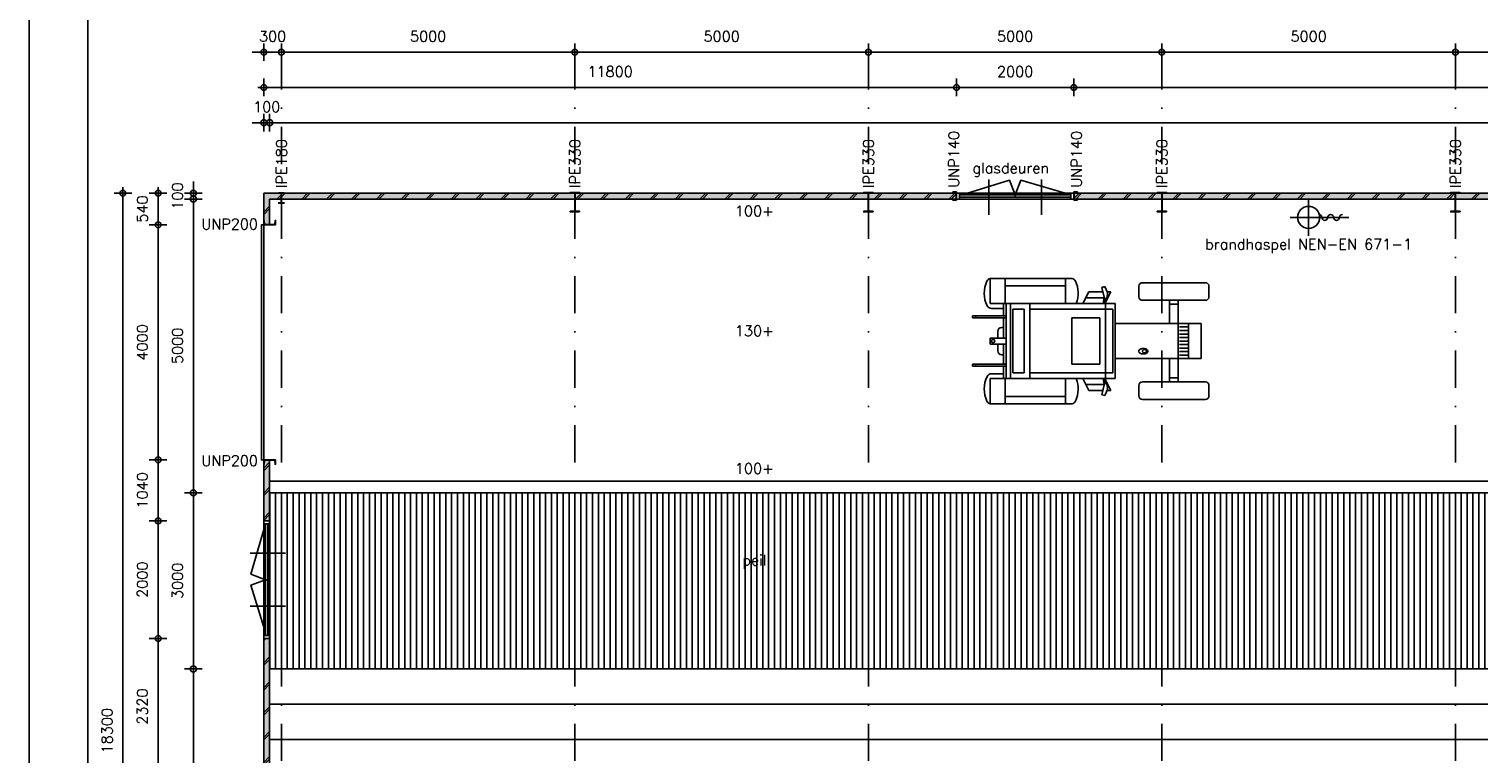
# Model space of a CAD drawing. Extents: x 0 to 139982, y -59400 to 0.
# Tile 2 of 20: x 0 to 24702, y -40311 to -27970. Entities that reach past the tile are written whole.
import ezdxf
from ezdxf.enums import TextEntityAlignment as Align

# ---------------------------------------------------------------- set-up
doc = ezdxf.new("R2010")
doc.units = 0
doc.header["$LTSCALE"] = 100
doc.header["$MEASUREMENT"] = 0
doc.header["$PDMODE"] = 1
doc.header["$PDSIZE"] = -3
doc.linetypes.add('DASHDOT2', pattern=[12.7, 6.35, -3.175, 0, -3.175])
doc.linetypes.add('HIDDEN2', pattern=[4.7625, 3.175, -1.5875])
doc.layers.get('0').update_dxf_attribs({"linetype": 'CONTINUOUS'})
doc.layers.get('DEFPOINTS').update_dxf_attribs({"linetype": 'CONTINUOUS'})
for name, color, linetype in [('A--A21--_F123-', 9, 'CONTINUOUS'), ('A--A23--_F1---_ROOSTER', 8, 'CONTINUOUS'), ('A--L$2A-_F123-', 7, 'CONTINUOUS'), ('A--L$7A-_STRAMIEN', 1, 'DASHDOT2'), ('A--L21--', 7, 'CONTINUOUS'), ('A--L21--_F1---', 7, 'CONTINUOUS'), ('A--L28--', 7, 'CONTINUOUS'), ('A--L28--_F1---', 1, 'HIDDEN2'), ('A--L31--_F123-', 7, 'CONTINUOUS'), ('A--L32--_F123-', 7, 'CONTINUOUS'), ('A--L65--_F123-', 7, 'CONTINUOUS'), ('A--L79--_F123-', 2, 'CONTINUOUS'), ('A--L92--', 7, 'CONTINUOUS'), ('A--L92--_F123-', 7, 'CONTINUOUS'), ('A--M$1A-_F123-_MAATV', 7, 'CONTINUOUS'), ('A--T$1A-_F123-_0_18MM', 1, 'CONTINUOUS'), ('A--T$9A-_F123-', 1, 'CONTINUOUS'), ('X--LP---_F1---', 9, 'CONTINUOUS'), ('X--LR---_CP', 7, 'CONTINUOUS')]:
    doc.layers.add(name, color=color, linetype=linetype)
doc.styles.add('0_18', font='ROMANS.shx', dxfattribs={"height": 180})
doc.styles.add('MISO', font='ROMANS.shx')
doc.dimstyles.new('DLV18', dxfattribs={"dimscale": 100, "dimtxt": 1.8, "dimasz": 1, "dimexe": 0, "dimexo": 0, "dimgap": 0, "dimtad": 0, "dimdec": 0, "dimrnd": 1, "dimzin": 0, "dimtxsty": 'MISO', "dimblk1": '$DIMDLV', "dimblk2": '$DIMDLV', "dimsah": 1, "dimcen": 0, "dimse1": 1, "dimse2": 1, "dimclrd": 256, "dimclre": 256, "dimclrt": 1, "dimazin": 3, "dimtfac": 1, "dimtdec": 0, "dimtix": 1, "dimtmove": 0, "dimatfit": 3, "dimtvp": 1.5, "dimtolj": 1, "dimtzin": 0})

# ---------------------------------------------------------------- blocks, each defined once
blk = doc.blocks.new('*U246')
at = {"layer": 'A--A21--_F123-', "linetype": 'CONTINUOUS'}
for p, q in [((-11578, -50), (-11478, 50)), ((-11536, -50), (-11436, 50)), ((-11154, -50), (-11054, 50)), ((-11112, -50), (-11012, 50)), ((-10730, -50), (-10630, 50)), ((-10688, -50), (-10588, 50)), ((-10306, -50), (-10206, 50)), ((-10264, -50), (-10164, 50)), ((-9882, -50), (-9782, 50)), ((-9840, -50), (-9740, 50)), ((-9458, -50), (-9358, 50)), ((-9416, -50), (-9316, 50)), ((-9034, -50), (-8934, 50)), ((-8992, -50), (-8892, 50)), ((-8610, -50), (-8510, 50)), ((-8568, -50), (-8468, 50)), ((-8186, -50), (-8086, 50)), ((-8144, -50), (-8044, 50)), ((-7762, -50), (-7662, 50)), ((-7720, -50), (-7620, 50)), ((-7338, -50), (-7238, 50)), ((-7296, -50), (-7196, 50)), ((-6914, -50), (-6814, 50)), ((-6872, -50), (-6772, 50)), ((-6490, -50), (-6390, 50)), ((-6448, -50), (-6348, 50)), ((-6066, -50), (-5966, 50)), ((-6024, -50), (-5924, 50)), ((-5642, -50), (-5542, 50)), ((-5600, -50), (-5500, 50)), ((-5218, -50), (-5118, 50)), ((-5176, -50), (-5076, 50)), ((-4794, -50), (-4694, 50)), ((-4752, -50), (-4652, 50)), ((-4370, -50), (-4270, 50)), ((-4328, -50), (-4228, 50)), ((-3946, -50), (-3846, 50)), ((-3904, -50), (-3804, 50)), ((-3522, -50), (-3422, 50)), ((-3480, -50), (-3380, 50)), ((-3098, -50), (-2998, 50)), ((-3056, -50), (-2956, 50)), ((-2674, -50), (-2574, 50)), ((-2632, -50), (-2532, 50)), ((-2250, -50), (-2150, 50)), ((-2208, -50), (-2108, 50)), ((-1826, -50), (-1726, 50)), ((-1784, -50), (-1684, 50)), ((-1402, -50), (-1302, 50)), ((-1360, -50), (-1260, 50)), ((-978, -50), (-878, 50)), ((-936, -50), (-836, 50)), ((-554, -50), (-454, 50)), ((-512, -50), (-412, 50)), ((-130, -50), (-30, 50)), ((-88, -50), (0, 38))]:
    blk.add_line(p, q, dxfattribs=at)
blk = doc.blocks.new('*U63')
at = {"layer": 'A--L21--_F1---', "color": 2, "linetype": 'CONTINUOUS'}
for points in [[(0, 0), (0, 50), (-11800, 50), (-11800, 50)], [(0, 0), (0, -50), (-11700, -50), (-11700, -50)]]:
    blk.add_lwpolyline(points, dxfattribs=at)
at = {"layer": 'X--LP---_F1---'}
for points in [[(-11750, 0), (-11800, 50), (0, 0), (0, 50)], [(0, 0), (0, -50), (-11750, 0), (-11700, -50)]]:
    blk.add_solid(points, dxfattribs=at)
blk.add_blockref('*U246', (0, 0))
blk = doc.blocks.new('QD92001-')
at = {"layer": 'A--L92--_F123-', "color": 1}
for p, q in [((-3597, 639), (-3597, 1076)), ((-2196, 1068), (-3597, 1068)), ((-3339, 639), (-3339, 1068)), ((-2314, 639), (-2314, 1068)), ((72, 994), (-1002, 994)), ((-2314, 941), (-3339, 941)), ((-2017, 639), (-1916, 839)), ((-1676, 839), (-1916, 839)), ((-1643, 929), (-1693, 915)), ((-1693, 915), (-1650, 723)), ((-1599, 826), (-1643, 929)), ((-1641, 639), (-1541, 839)), ((-1541, 839), (-1605, 839)), ((-1605, 736), (-1599, 826)), ((-1062, 934), (-1062, 754)), ((132, 934), (132, 754)), ((-1467, 639), (-3597, 639)), ((-3575, 557), (-3371, 557)), ((-3371, 639), (-3371, 429)), ((-3323, 639), (-3323, -639)), ((-3247, -639), (-3247, 639)), ((-3211, -541), (-3211, 541)), ((-3014, 541), (-3211, 541)), ((-3014, -541), (-3014, 541)), ((-2920, -639), (-2920, 639)), ((-1506, 541), (-2920, 541)), ((-1654, 739), (-1967, 739)), ((-1654, 741), (-1669, 639)), ((-1650, 723), (-1605, 736)), ((-1628, 729), (-1641, 639)), ((-1630, -639), (-1630, 639)), ((-1591, 739), (-1605, 739)), ((-1506, -541), (-1506, 541)), ((-1467, -639), (-1467, 639)), ((72, 694), (-1002, 694)), ((-540, 694), (-540, 299)), ((-540, 628), (-390, 628)), ((-390, 694), (-390, 299)), ((-3323, 429), (-3897, 429)), ((-3897, 394), (-3897, 429)), ((-3323, 394), (-3897, 394)), ((-3837, 394), (-3837, 429)), ((-3371, 394), (-3371, 50)), ((-1725, 395), (-2207, 395)), ((-2207, -395), (-2207, 395)), ((-1725, -395), (-1725, 395)), ((0, 299), (-1467, 299)), ((-391, -299), (-391, 299)), ((-215, -299), (-215, 299)), ((0, -299), (0, 299)), ((-3323, 50), (-3595, 50)), ((-3595, 50), (-3595, -50)), ((-3467, 163), (-3467, 50)), ((-3371, 233), (-3397, 233)), ((-235, 240), (-371, 240)), ((-235, 180), (-371, 180)), ((-235, 120), (-371, 120)), ((-235, 60), (-371, 60)), ((-235, 0), (-371, 0)), ((-3323, -50), (-3595, -50)), ((-3467, -50), (-3467, -163)), ((-3371, -233), (-3397, -233)), ((-3371, -50), (-3371, -394)), ((-235, -60), (-371, -60)), ((-235, -120), (-371, -120)), ((-235, -180), (-371, -180)), ((-235, -240), (-371, -240)), ((-3323, -394), (-3897, -394)), ((-3897, -429), (-3897, -394)), ((-3323, -429), (-3897, -429)), ((-3837, -429), (-3837, -394)), ((-3371, -429), (-3371, -639)), ((-1725, -395), (-2207, -395)), ((0, -299), (-1467, -299)), ((-540, -694), (-540, -299)), ((-390, -694), (-390, -299)), ((-1467, -639), (-3597, -639)), ((-3597, -1068), (-3597, -639)), ((-3575, -557), (-3371, -557)), ((-3339, -1068), (-3339, -639)), ((-3014, -541), (-3211, -541)), ((-1506, -541), (-2920, -541)), ((-2314, -1068), (-2314, -639)), ((-2017, -639), (-1916, -839)), ((-1654, -739), (-1967, -739)), ((-1693, -915), (-1650, -723)), ((-1654, -741), (-1669, -639)), ((-1650, -723), (-1605, -736)), ((-1641, -639), (-1541, -839)), ((-1628, -729), (-1641, -639)), ((-1605, -736), (-1599, -826)), ((-1591, -739), (-1605, -739)), ((72, -694), (-1002, -694)), ((-540, -628), (-390, -628)), ((-2314, -941), (-3339, -941)), ((-1676, -839), (-1916, -839)), ((-1643, -929), (-1693, -915)), ((-1599, -826), (-1643, -929)), ((-1541, -839), (-1605, -839)), ((-1062, -934), (-1062, -754)), ((132, -934), (132, -754)), ((-2196, -1068), (-3597, -1068)), ((72, -994), (-1002, -994))]:
    blk.add_line(p, q, dxfattribs=at)
for points in [[(-1066, 172, 0.152216), (-1061, 156, 0.106943), (-1043, 139, 0.074343), (-1019, 129, 0.060974), (-988, 125, 0.060974), (-957, 129, 0.074343), (-933, 139, 0.106943), (-915, 156, 0.152216), (-910, 172, 0.152216), (-915, 189, 0.106943), (-933, 205, 0.074343), (-957, 215, 0.060974), (-988, 219, 0.060974), (-1019, 215, 0.074343), (-1043, 205, 0.106943), (-1061, 189, 0.152216)], [(-1004, 172, 0.123246), (-1001, 162, 0.105537), (-993, 153, 0.087432), (-982, 147, 0.077871), (-969, 145, 0.077871), (-955, 147, 0.087432), (-944, 153, 0.105537), (-936, 162, 0.123246), (-934, 172, 0.123246), (-936, 182, 0.105537), (-944, 191, 0.087432), (-955, 197, 0.077871), (-969, 199, 0.077871), (-982, 197, 0.087432), (-993, 191, 0.105537), (-1001, 182, 0.123246)]]:
    blk.add_lwpolyline(points, format="xyb", close=True, dxfattribs=at)
blk.add_circle((-3547, 0), 28.5, dxfattribs=at)
for centre, radius, start, end in [((-3213, 817), 484, 155.0024, 206.4497), ((-3579, 988), 80, 102.9099, 155.0024), ((-2214, 988), 80, 24.9976, 77.0901), ((-2580, 817), 484, 338.4214, 24.9976), ((-1002, 934), 60, 90, 180), ((72, 934), 60, 0, 90), ((-1002, 754), 60, 180, 270), ((72, 754), 60, 270, 0), ((-3575, 637), 80, 206.4497, 270), ((-3397, 163), 70, 90, 180), ((-3397, -163), 70, 180, 270), ((-3213, -817), 484, 153.5503, 204.9976), ((-3575, -637), 80, 90, 153.5503), ((-2580, -817), 484, 335.0024, 21.5786), ((-1002, -754), 60, 90, 180), ((72, -754), 60, 0, 90), ((-1002, -934), 60, 180, 270), ((72, -934), 60, 270, 0), ((-3579, -988), 80, 204.9976, 257.0901), ((-2214, -988), 80, 282.9099, 335.0024)]:
    blk.add_arc(centre, radius, start, end, dxfattribs=at)
blk = doc.blocks.new('*U245')
at = {"layer": 'A--A21--_F123-', "linetype": 'CONTINUOUS'}
for p, q in [((-50, 218), (50, 318)), ((-50, 176), (50, 276))]:
    blk.add_line(p, q, dxfattribs=at)
blk = doc.blocks.new('*U64')
at = {"layer": 'A--L21--_F1---', "color": 2, "linetype": 'CONTINUOUS'}
for points in [[(0, 0), (-50, 0), (-50, 540), (-50, 540)], [(0, 0), (50, 0), (50, 440), (50, 440)]]:
    blk.add_lwpolyline(points, dxfattribs=at)
at = {"layer": 'X--LP---_F1---'}
for points in [[(0, 0), (-50, 0), (0, 490), (-50, 540)], [(0, 490), (50, 440), (0, 0), (50, 0)]]:
    blk.add_solid(points, dxfattribs=at)
blk.add_blockref('*U245', (0, 0))
blk = doc.blocks.new('QD20564-')
at = {"layer": 'A--L28--_F1---', "color": 2, "linetype": 'CONTINUOUS'}
blk.add_lwpolyline([(45.5, -90), (-45.5, -90), (-45.5, -82), (-9.65, -82, 0.41421356), (-2.65, -75), (-2.65, 75, 0.41421356), (-9.65, 82), (-45.5, 82), (-45.5, 90), (45.5, 90), (45.5, 82), (9.65, 82, 0.41421356), (2.65, 75), (2.65, -75, 0.41421356), (9.65, -82), (45.5, -82)], format="xyb", close=True, dxfattribs=at)
at = {"layer": 'X--LR---_CP', "color": 4, "linetype": 'CONTINUOUS'}
for p in [(-2.65, 0), (0, 0), (2.65, 0)]:
    blk.add_point(p, dxfattribs=at)
blk = doc.blocks.new('*U65')
at = {"layer": 'A--A21--_F123-'}
h = blk.add_hatch(dxfattribs=at)
h.set_pattern_fill('ALFABKST', color=256, scale=212, style=0)
h.set_pattern_definition([(45, (51150, 85056), (-212.0001, 212.0001), []), (45, (51192.4, 85056), (-212.0001, 212.0001), [])])
h.paths.add_polyline_path([(0, 0), (-50, 0), (-50, 1040), (0, 1040), (50, 1040), (50, 0)])
at = {"layer": 'A--L21--_F1---', "color": 2, "linetype": 'CONTINUOUS'}
for points in [[(0, 0), (-50, 0), (-50, 1040), (0, 1040)], [(0, 1040), (50, 1040), (50, 0), (0, 0)]]:
    blk.add_lwpolyline(points, dxfattribs=at)
at = {"layer": 'X--LP---_F1---'}
for points in [[(0, 0), (-50, 0), (0, 1040), (-50, 1040)], [(0, 1040), (50, 1040), (0, 0), (50, 0)]]:
    blk.add_solid(points, dxfattribs=at)
blk = doc.blocks.new('*U66')
at = {"layer": 'A--A21--_F123-'}
h = blk.add_hatch(dxfattribs=at)
h.set_pattern_fill('ALFABKST', color=256, scale=212, style=0)
h.set_pattern_definition([(45, (51150, 89376), (-212.0001, 212.0001), []), (45, (51192.4, 89376), (-212.0001, 212.0001), [])])
h.paths.add_polyline_path([(0, 0), (-50, 0), (-50, 2320), (0, 2320), (50, 2320), (50, 0)])
at = {"layer": 'A--L21--_F1---', "color": 2, "linetype": 'CONTINUOUS'}
for points in [[(0, 0), (-50, 0), (-50, 2320), (0, 2320)], [(0, 2320), (50, 2320), (50, 0), (0, 0)]]:
    blk.add_lwpolyline(points, dxfattribs=at)
at = {"layer": 'X--LP---_F1---'}
for points in [[(0, 0), (-50, 0), (0, 2320), (-50, 2320)], [(0, 2320), (50, 2320), (0, 0), (50, 0)]]:
    blk.add_solid(points, dxfattribs=at)
blk = doc.blocks.new('$DIMDLV')
at = {"color": 0}
for p, q in [((-1, 0), (1, 0)), ((0, -1.5), (0, 1.5))]:
    blk.add_line(p, q, dxfattribs=at)
blk.add_circle((0, 0), 0.5, dxfattribs=at)
blk = doc.blocks.new('*D98')
at = {"layer": 'A--M$1A-_F123-_MAATV', "linetype": 'CONTINUOUS'}
blk.add_line((2800, -48764), (2800, -38964), dxfattribs=at)
at = {"layer": 'DEFPOINTS', "color": 0, "linetype": 'CONTINUOUS'}
for p in [(2800, -38864), (4100, -38864), (4200, -48864)]:
    blk.add_point(p, dxfattribs=at)
at = {"layer": 'A--M$1A-_F123-_MAATV', "linetype": 'CONTINUOUS', "xscale": 100, "yscale": 100, "zscale": 100}
for p, rotation in [((2800, -38864), 90), ((2800, -48864), 270)]:
    blk.add_blockref('$DIMDLV', p, dxfattribs=dict(at, rotation=rotation))
at = {"layer": 'A--M$1A-_F123-_MAATV', "color": 1, "linetype": 'CONTINUOUS', "insert": (2530, -43864), "char_height": 180, "attachment_point": 5, "rotation": 90, "style": 'MISO'}
blk.add_mtext('\\A1;10000', dxfattribs=at)
blk = doc.blocks.new('*D99')
at = {"layer": 'A--M$1A-_F123-_MAATV', "linetype": 'CONTINUOUS'}
blk.add_line((2800, -38764), (2800, -35964), dxfattribs=at)
at = {"layer": 'DEFPOINTS', "color": 0, "linetype": 'CONTINUOUS'}
for p in [(2800, -35864), (4100, -35864), (4100, -38864)]:
    blk.add_point(p, dxfattribs=at)
at = {"layer": 'A--M$1A-_F123-_MAATV', "linetype": 'CONTINUOUS', "xscale": 100, "yscale": 100, "zscale": 100}
for p, rotation in [((2800, -35864), 90), ((2800, -38864), 270)]:
    blk.add_blockref('$DIMDLV', p, dxfattribs=dict(at, rotation=rotation))
at = {"layer": 'A--M$1A-_F123-_MAATV', "color": 1, "linetype": 'CONTINUOUS', "insert": (2530, -37364), "char_height": 180, "attachment_point": 5, "rotation": 90, "style": 'MISO'}
blk.add_mtext('\\A1;3000', dxfattribs=at)
blk = doc.blocks.new('*D100')
at = {"layer": 'A--M$1A-_F123-_MAATV', "linetype": 'CONTINUOUS'}
blk.add_line((2800, -35764), (2800, -30964), dxfattribs=at)
at = {"layer": 'DEFPOINTS', "color": 0, "linetype": 'CONTINUOUS'}
for p in [(2800, -30864), (4100, -30864), (4100, -35864)]:
    blk.add_point(p, dxfattribs=at)
at = {"layer": 'A--M$1A-_F123-_MAATV', "linetype": 'CONTINUOUS', "xscale": 100, "yscale": 100, "zscale": 100}
for p, rotation in [((2800, -30864), 90), ((2800, -35864), 270)]:
    blk.add_blockref('$DIMDLV', p, dxfattribs=dict(at, rotation=rotation))
at = {"layer": 'A--M$1A-_F123-_MAATV', "color": 1, "linetype": 'CONTINUOUS', "insert": (2530, -33364), "char_height": 180, "attachment_point": 5, "rotation": 90, "style": 'MISO'}
blk.add_mtext('\\A1;5000', dxfattribs=at)
blk = doc.blocks.new('*D101')
at = {"layer": 'A--M$1A-_F123-_MAATV', "linetype": 'CONTINUOUS'}
for p, q in [((2800, -30664), (2800, -30564)), ((2800, -30864), (2800, -30764)), ((2800, -30964), (2800, -31064))]:
    blk.add_line(p, q, dxfattribs=at)
at = {"layer": 'DEFPOINTS', "color": 0, "linetype": 'CONTINUOUS'}
for p in [(2800, -30764), (4000, -30764), (4100, -30864)]:
    blk.add_point(p, dxfattribs=at)
at = {"layer": 'A--M$1A-_F123-_MAATV', "linetype": 'CONTINUOUS', "xscale": 100, "yscale": 100, "zscale": 100}
for p, rotation in [((2800, -30764), 270), ((2800, -30864), 90)]:
    blk.add_blockref('$DIMDLV', p, dxfattribs=dict(at, rotation=rotation))
at = {"layer": 'A--M$1A-_F123-_MAATV', "color": 1, "linetype": 'CONTINUOUS', "insert": (2530, -30814), "char_height": 180, "attachment_point": 5, "rotation": 90, "style": 'MISO'}
blk.add_mtext('\\A1;100', dxfattribs=at)
blk = doc.blocks.new('*D104')
at = {"layer": 'A--M$1A-_F123-_MAATV', "linetype": 'CONTINUOUS'}
blk.add_line((2200, -40564), (2200, -38444), dxfattribs=at)
at = {"layer": 'DEFPOINTS', "color": 0, "linetype": 'CONTINUOUS'}
for p in [(2200, -38344), (4000, -38344), (4000, -40664)]:
    blk.add_point(p, dxfattribs=at)
at = {"layer": 'A--M$1A-_F123-_MAATV', "linetype": 'CONTINUOUS', "xscale": 100, "yscale": 100, "zscale": 100}
for p, rotation in [((2200, -38344), 90), ((2200, -40664), 270)]:
    blk.add_blockref('$DIMDLV', p, dxfattribs=dict(at, rotation=rotation))
at = {"layer": 'A--M$1A-_F123-_MAATV', "color": 1, "linetype": 'CONTINUOUS', "insert": (1930, -39504), "char_height": 180, "attachment_point": 5, "rotation": 90, "style": 'MISO'}
blk.add_mtext('\\A1;2320', dxfattribs=at)
blk = doc.blocks.new('*D105')
at = {"layer": 'A--M$1A-_F123-_MAATV', "linetype": 'CONTINUOUS'}
blk.add_line((2200, -38244), (2200, -36444), dxfattribs=at)
at = {"layer": 'DEFPOINTS', "color": 0, "linetype": 'CONTINUOUS'}
for p in [(2200, -36344), (4000, -36344), (4000, -38344)]:
    blk.add_point(p, dxfattribs=at)
at = {"layer": 'A--M$1A-_F123-_MAATV', "linetype": 'CONTINUOUS', "xscale": 100, "yscale": 100, "zscale": 100}
for p, rotation in [((2200, -36344), 90), ((2200, -38344), 270)]:
    blk.add_blockref('$DIMDLV', p, dxfattribs=dict(at, rotation=rotation))
at = {"layer": 'A--M$1A-_F123-_MAATV', "color": 1, "linetype": 'CONTINUOUS', "insert": (1930, -37344), "char_height": 180, "attachment_point": 5, "rotation": 90, "style": 'MISO'}
blk.add_mtext('\\A1;2000', dxfattribs=at)
blk = doc.blocks.new('*D106')
at = {"layer": 'A--M$1A-_F123-_MAATV', "linetype": 'CONTINUOUS'}
blk.add_line((2200, -36244), (2200, -35404), dxfattribs=at)
at = {"layer": 'DEFPOINTS', "color": 0, "linetype": 'CONTINUOUS'}
for p in [(2200, -35304), (4000, -35304), (4000, -36344)]:
    blk.add_point(p, dxfattribs=at)
at = {"layer": 'A--M$1A-_F123-_MAATV', "linetype": 'CONTINUOUS', "xscale": 100, "yscale": 100, "zscale": 100}
for p, rotation in [((2200, -35304), 90), ((2200, -36344), 270)]:
    blk.add_blockref('$DIMDLV', p, dxfattribs=dict(at, rotation=rotation))
at = {"layer": 'A--M$1A-_F123-_MAATV', "color": 1, "linetype": 'CONTINUOUS', "insert": (1930, -35824), "char_height": 180, "attachment_point": 5, "rotation": 90, "style": 'MISO'}
blk.add_mtext('\\A1;1040', dxfattribs=at)
blk = doc.blocks.new('*D107')
at = {"layer": 'A--M$1A-_F123-_MAATV', "linetype": 'CONTINUOUS'}
blk.add_line((2200, -35204), (2200, -31404), dxfattribs=at)
at = {"layer": 'DEFPOINTS', "color": 0, "linetype": 'CONTINUOUS'}
for p in [(2200, -31304), (4000, -31304), (4000, -35304)]:
    blk.add_point(p, dxfattribs=at)
at = {"layer": 'A--M$1A-_F123-_MAATV', "linetype": 'CONTINUOUS', "xscale": 100, "yscale": 100, "zscale": 100}
for p, rotation in [((2200, -31304), 90), ((2200, -35304), 270)]:
    blk.add_blockref('$DIMDLV', p, dxfattribs=dict(at, rotation=rotation))
at = {"layer": 'A--M$1A-_F123-_MAATV', "color": 1, "linetype": 'CONTINUOUS', "insert": (1930, -33304), "char_height": 180, "attachment_point": 5, "rotation": 90, "style": 'MISO'}
blk.add_mtext('\\A1;4000', dxfattribs=at)
blk = doc.blocks.new('*D108')
at = {"layer": 'A--M$1A-_F123-_MAATV', "linetype": 'CONTINUOUS'}
blk.add_line((2200, -31204), (2200, -30864), dxfattribs=at)
at = {"layer": 'DEFPOINTS', "color": 0, "linetype": 'CONTINUOUS'}
for p in [(2200, -30764), (4000, -30764), (4000, -31304)]:
    blk.add_point(p, dxfattribs=at)
at = {"layer": 'A--M$1A-_F123-_MAATV', "linetype": 'CONTINUOUS', "xscale": 100, "yscale": 100, "zscale": 100}
for p, rotation in [((2200, -30764), 90), ((2200, -31304), 270)]:
    blk.add_blockref('$DIMDLV', p, dxfattribs=dict(at, rotation=rotation))
at = {"layer": 'A--M$1A-_F123-_MAATV', "color": 1, "linetype": 'CONTINUOUS', "insert": (1930, -31034), "char_height": 180, "attachment_point": 5, "rotation": 90, "style": 'MISO'}
blk.add_mtext('\\A1;540', dxfattribs=at)
blk = doc.blocks.new('*D109')
at = {"layer": 'A--M$1A-_F123-_MAATV', "linetype": 'CONTINUOUS'}
blk.add_line((1600, -48964), (1600, -30864), dxfattribs=at)
at = {"layer": 'DEFPOINTS', "color": 0, "linetype": 'CONTINUOUS'}
for p in [(1600, -30764), (4000, -30764), (4000, -49064)]:
    blk.add_point(p, dxfattribs=at)
at = {"layer": 'A--M$1A-_F123-_MAATV', "linetype": 'CONTINUOUS', "xscale": 100, "yscale": 100, "zscale": 100}
for p, rotation in [((1600, -30764), 90), ((1600, -49064), 270)]:
    blk.add_blockref('$DIMDLV', p, dxfattribs=dict(at, rotation=rotation))
at = {"layer": 'A--M$1A-_F123-_MAATV', "color": 1, "linetype": 'CONTINUOUS', "insert": (1330, -39914), "char_height": 180, "attachment_point": 5, "rotation": 90, "style": 'MISO'}
blk.add_mtext('\\A1;18300', dxfattribs=at)
blk = doc.blocks.new('*D152')
at = {"layer": 'A--M$1A-_F123-_MAATV', "linetype": 'CONTINUOUS'}
for p, q in [((3900, -29564), (3800, -29564)), ((4000, -29564), (4100, -29564)), ((4200, -29564), (4300, -29564))]:
    blk.add_line(p, q, dxfattribs=at)
at = {"layer": 'DEFPOINTS', "color": 0, "linetype": 'CONTINUOUS'}
for p in [(4100, -29564), (4000, -30764), (4100, -30864)]:
    blk.add_point(p, dxfattribs=at)
at = {"layer": 'A--M$1A-_F123-_MAATV', "linetype": 'CONTINUOUS', "xscale": 100, "yscale": 100, "zscale": 100}
blk.add_blockref('$DIMDLV', (4000, -29564), dxfattribs=at)
at = {"layer": 'A--M$1A-_F123-_MAATV', "linetype": 'CONTINUOUS', "xscale": 100, "yscale": 100, "zscale": 100, "rotation": 180}
blk.add_blockref('$DIMDLV', (4100, -29564), dxfattribs=at)
at = {"layer": 'A--M$1A-_F123-_MAATV', "color": 1, "linetype": 'CONTINUOUS', "insert": (4050, -29294), "char_height": 180, "attachment_point": 5, "style": 'MISO'}
blk.add_mtext('\\A1;100', dxfattribs=at)
blk = doc.blocks.new('*D153')
at = {"layer": 'A--M$1A-_F123-_MAATV', "linetype": 'CONTINUOUS'}
blk.add_line((4200, -29564), (69300, -29564), dxfattribs=at)
at = {"layer": 'DEFPOINTS', "color": 0, "linetype": 'CONTINUOUS'}
for p in [(69400, -29564), (4100, -30864), (69400, -30864)]:
    blk.add_point(p, dxfattribs=at)
at = {"layer": 'A--M$1A-_F123-_MAATV', "linetype": 'CONTINUOUS', "xscale": 100, "yscale": 100, "zscale": 100, "rotation": 180}
blk.add_blockref('$DIMDLV', (4100, -29564), dxfattribs=at)
at = {"layer": 'A--M$1A-_F123-_MAATV', "linetype": 'CONTINUOUS', "xscale": 100, "yscale": 100, "zscale": 100}
blk.add_blockref('$DIMDLV', (69400, -29564), dxfattribs=at)
at = {"layer": 'A--M$1A-_F123-_MAATV', "color": 1, "linetype": 'CONTINUOUS', "insert": (36750, -29294), "char_height": 180, "attachment_point": 5, "style": 'MISO'}
blk.add_mtext('\\A1;65300', dxfattribs=at)
blk = doc.blocks.new('*D170')
at = {"layer": 'A--M$1A-_F123-_MAATV', "linetype": 'CONTINUOUS'}
for p, q in [((3900, -28364), (3800, -28364)), ((4000, -28364), (4300, -28364)), ((4400, -28364), (4500, -28364))]:
    blk.add_line(p, q, dxfattribs=at)
at = {"layer": 'DEFPOINTS', "color": 0, "linetype": 'CONTINUOUS'}
for p in [(4300, -28364), (4300, -28364), (4000, -30764)]:
    blk.add_point(p, dxfattribs=at)
at = {"layer": 'A--M$1A-_F123-_MAATV', "linetype": 'CONTINUOUS', "xscale": 100, "yscale": 100, "zscale": 100}
blk.add_blockref('$DIMDLV', (4000, -28364), dxfattribs=at)
at = {"layer": 'A--M$1A-_F123-_MAATV', "linetype": 'CONTINUOUS', "xscale": 100, "yscale": 100, "zscale": 100, "rotation": 180}
blk.add_blockref('$DIMDLV', (4300, -28364), dxfattribs=at)
at = {"layer": 'A--M$1A-_F123-_MAATV', "color": 1, "linetype": 'CONTINUOUS', "insert": (4150, -28094), "char_height": 180, "attachment_point": 5, "style": 'MISO'}
blk.add_mtext('\\A1;300', dxfattribs=at)
blk = doc.blocks.new('*D171')
at = {"layer": 'A--M$1A-_F123-_MAATV', "linetype": 'CONTINUOUS'}
blk.add_line((4400, -28364), (9200, -28364), dxfattribs=at)
at = {"layer": 'DEFPOINTS', "color": 0, "linetype": 'CONTINUOUS'}
for p in [(4300, -28364), (9300, -28364), (9300, -28364)]:
    blk.add_point(p, dxfattribs=at)
at = {"layer": 'A--M$1A-_F123-_MAATV', "linetype": 'CONTINUOUS', "xscale": 100, "yscale": 100, "zscale": 100, "rotation": 180}
blk.add_blockref('$DIMDLV', (4300, -28364), dxfattribs=at)
at = {"layer": 'A--M$1A-_F123-_MAATV', "linetype": 'CONTINUOUS', "xscale": 100, "yscale": 100, "zscale": 100}
blk.add_blockref('$DIMDLV', (9300, -28364), dxfattribs=at)
at = {"layer": 'A--M$1A-_F123-_MAATV', "color": 1, "linetype": 'CONTINUOUS', "insert": (6800, -28094), "char_height": 180, "attachment_point": 5, "style": 'MISO'}
blk.add_mtext('\\A1;5000', dxfattribs=at)
blk = doc.blocks.new('*D172')
at = {"layer": 'A--M$1A-_F123-_MAATV', "linetype": 'CONTINUOUS'}
blk.add_line((9400, -28364), (14200, -28364), dxfattribs=at)
at = {"layer": 'DEFPOINTS', "color": 0, "linetype": 'CONTINUOUS'}
for p in [(9300, -28364), (14300, -28364), (14300, -28364)]:
    blk.add_point(p, dxfattribs=at)
at = {"layer": 'A--M$1A-_F123-_MAATV', "linetype": 'CONTINUOUS', "xscale": 100, "yscale": 100, "zscale": 100, "rotation": 180}
blk.add_blockref('$DIMDLV', (9300, -28364), dxfattribs=at)
at = {"layer": 'A--M$1A-_F123-_MAATV', "linetype": 'CONTINUOUS', "xscale": 100, "yscale": 100, "zscale": 100}
blk.add_blockref('$DIMDLV', (14300, -28364), dxfattribs=at)
at = {"layer": 'A--M$1A-_F123-_MAATV', "color": 1, "linetype": 'CONTINUOUS', "insert": (11800, -28094), "char_height": 180, "attachment_point": 5, "style": 'MISO'}
blk.add_mtext('\\A1;5000', dxfattribs=at)
blk = doc.blocks.new('*D173')
at = {"layer": 'A--M$1A-_F123-_MAATV', "linetype": 'CONTINUOUS'}
blk.add_line((14400, -28364), (19200, -28364), dxfattribs=at)
at = {"layer": 'DEFPOINTS', "color": 0, "linetype": 'CONTINUOUS'}
for p in [(14300, -28364), (19300, -28364), (19300, -28364)]:
    blk.add_point(p, dxfattribs=at)
at = {"layer": 'A--M$1A-_F123-_MAATV', "linetype": 'CONTINUOUS', "xscale": 100, "yscale": 100, "zscale": 100, "rotation": 180}
blk.add_blockref('$DIMDLV', (14300, -28364), dxfattribs=at)
at = {"layer": 'A--M$1A-_F123-_MAATV', "linetype": 'CONTINUOUS', "xscale": 100, "yscale": 100, "zscale": 100}
blk.add_blockref('$DIMDLV', (19300, -28364), dxfattribs=at)
at = {"layer": 'A--M$1A-_F123-_MAATV', "color": 1, "linetype": 'CONTINUOUS', "insert": (16800, -28094), "char_height": 180, "attachment_point": 5, "style": 'MISO'}
blk.add_mtext('\\A1;5000', dxfattribs=at)
blk = doc.blocks.new('*D174')
at = {"layer": 'A--M$1A-_F123-_MAATV', "linetype": 'CONTINUOUS'}
blk.add_line((19400, -28364), (24200, -28364), dxfattribs=at)
at = {"layer": 'DEFPOINTS', "color": 0, "linetype": 'CONTINUOUS'}
for p in [(19300, -28364), (24300, -28364), (24300, -28364)]:
    blk.add_point(p, dxfattribs=at)
at = {"layer": 'A--M$1A-_F123-_MAATV', "linetype": 'CONTINUOUS', "xscale": 100, "yscale": 100, "zscale": 100, "rotation": 180}
blk.add_blockref('$DIMDLV', (19300, -28364), dxfattribs=at)
at = {"layer": 'A--M$1A-_F123-_MAATV', "linetype": 'CONTINUOUS', "xscale": 100, "yscale": 100, "zscale": 100}
blk.add_blockref('$DIMDLV', (24300, -28364), dxfattribs=at)
at = {"layer": 'A--M$1A-_F123-_MAATV', "color": 1, "linetype": 'CONTINUOUS', "insert": (21800, -28094), "char_height": 180, "attachment_point": 5, "style": 'MISO'}
blk.add_mtext('\\A1;5000', dxfattribs=at)
blk = doc.blocks.new('*D175')
at = {"layer": 'A--M$1A-_F123-_MAATV', "linetype": 'CONTINUOUS'}
blk.add_line((24400, -28364), (29200, -28364), dxfattribs=at)
at = {"layer": 'DEFPOINTS', "color": 0, "linetype": 'CONTINUOUS'}
for p in [(24300, -28364), (29300, -28364), (29300, -28364)]:
    blk.add_point(p, dxfattribs=at)
at = {"layer": 'A--M$1A-_F123-_MAATV', "linetype": 'CONTINUOUS', "xscale": 100, "yscale": 100, "zscale": 100, "rotation": 180}
blk.add_blockref('$DIMDLV', (24300, -28364), dxfattribs=at)
at = {"layer": 'A--M$1A-_F123-_MAATV', "linetype": 'CONTINUOUS', "xscale": 100, "yscale": 100, "zscale": 100}
blk.add_blockref('$DIMDLV', (29300, -28364), dxfattribs=at)
at = {"layer": 'A--M$1A-_F123-_MAATV', "color": 1, "linetype": 'CONTINUOUS', "insert": (26800, -28094), "char_height": 180, "attachment_point": 5, "style": 'MISO'}
blk.add_mtext('\\A1;5000', dxfattribs=at)
blk = doc.blocks.new('*U292')
at = {"layer": 'A--A21--_F123-', "linetype": 'CONTINUOUS'}
for p, q in [((-16580, -40), (-16490, 50)), ((-16548, -50), (-16448, 50)), ((-16166, -50), (-16066, 50)), ((-16124, -50), (-16024, 50)), ((-15742, -50), (-15642, 50)), ((-15700, -50), (-15600, 50)), ((-15318, -50), (-15218, 50)), ((-15276, -50), (-15176, 50)), ((-14894, -50), (-14794, 50)), ((-14852, -50), (-14752, 50)), ((-14470, -50), (-14370, 50)), ((-14428, -50), (-14328, 50)), ((-14046, -50), (-13946, 50)), ((-14004, -50), (-13904, 50)), ((-13622, -50), (-13522, 50)), ((-13580, -50), (-13480, 50)), ((-13198, -50), (-13098, 50)), ((-13156, -50), (-13056, 50)), ((-12774, -50), (-12674, 50)), ((-12732, -50), (-12632, 50)), ((-12350, -50), (-12250, 50)), ((-12308, -50), (-12208, 50)), ((-11926, -50), (-11826, 50)), ((-11884, -50), (-11784, 50)), ((-11502, -50), (-11402, 50)), ((-11460, -50), (-11360, 50)), ((-11078, -50), (-10978, 50)), ((-11036, -50), (-10936, 50)), ((-10654, -50), (-10554, 50)), ((-10612, -50), (-10512, 50)), ((-10230, -50), (-10130, 50)), ((-10188, -50), (-10088, 50)), ((-9806, -50), (-9706, 50)), ((-9764, -50), (-9664, 50)), ((-9382, -50), (-9282, 50)), ((-9340, -50), (-9240, 50)), ((-8958, -50), (-8858, 50)), ((-8916, -50), (-8816, 50)), ((-8534, -50), (-8434, 50)), ((-8492, -50), (-8392, 50)), ((-8110, -50), (-8010, 50)), ((-8068, -50), (-7968, 50)), ((-7686, -50), (-7586, 50)), ((-7644, -50), (-7544, 50)), ((-7262, -50), (-7162, 50)), ((-7220, -50), (-7120, 50)), ((-6838, -50), (-6738, 50)), ((-6796, -50), (-6696, 50)), ((-6414, -50), (-6314, 50)), ((-6372, -50), (-6272, 50)), ((-5990, -50), (-5890, 50)), ((-5948, -50), (-5848, 50)), ((-5566, -50), (-5466, 50)), ((-5524, -50), (-5424, 50)), ((-5142, -50), (-5042, 50)), ((-5100, -50), (-5000, 50)), ((-4718, -50), (-4618, 50)), ((-4676, -50), (-4576, 50)), ((-4294, -50), (-4194, 50)), ((-4252, -50), (-4152, 50)), ((-3870, -50), (-3770, 50)), ((-3828, -50), (-3728, 50)), ((-3446, -50), (-3346, 50)), ((-3404, -50), (-3304, 50)), ((-3022, -50), (-2922, 50)), ((-2980, -50), (-2880, 50)), ((-2598, -50), (-2498, 50)), ((-2556, -50), (-2456, 50)), ((-2174, -50), (-2074, 50)), ((-2132, -50), (-2032, 50)), ((-1750, -50), (-1650, 50)), ((-1708, -50), (-1608, 50)), ((-1326, -50), (-1226, 50)), ((-1284, -50), (-1184, 50)), ((-902, -50), (-802, 50)), ((-860, -50), (-760, 50)), ((-478, -50), (-378, 50)), ((-436, -50), (-336, 50)), ((-54, -50), (0, 4)), ((-12, -50), (0, -38))]:
    blk.add_line(p, q, dxfattribs=at)
blk = doc.blocks.new('*U196')
at = {"layer": 'A--L21--_F1---', "color": 2, "linetype": 'CONTINUOUS'}
for points in [[(0, 0), (0, 50), (-16580, 50), (-16580, 0)], [(0, 0), (0, -50), (-16580, -50), (-16580, 0)]]:
    blk.add_lwpolyline(points, dxfattribs=at)
at = {"layer": 'X--LP---_F1---'}
for points in [[(-16580, 0), (-16580, 50), (0, 0), (0, 50)], [(0, 0), (0, -50), (-16580, 0), (-16580, -50)]]:
    blk.add_solid(points, dxfattribs=at)
blk.add_blockref('*U292', (0, 0))
blk = doc.blocks.new('*D200')
at = {"layer": 'A--M$1A-_F123-_MAATV', "linetype": 'CONTINUOUS'}
blk.add_line((4100, -28964), (15700, -28964), dxfattribs=at)
at = {"layer": 'DEFPOINTS', "color": 0, "linetype": 'CONTINUOUS'}
for p in [(15800, -28964), (4000, -30764), (15800, -30764)]:
    blk.add_point(p, dxfattribs=at)
at = {"layer": 'A--M$1A-_F123-_MAATV', "linetype": 'CONTINUOUS', "xscale": 100, "yscale": 100, "zscale": 100, "rotation": 180}
blk.add_blockref('$DIMDLV', (4000, -28964), dxfattribs=at)
at = {"layer": 'A--M$1A-_F123-_MAATV', "linetype": 'CONTINUOUS', "xscale": 100, "yscale": 100, "zscale": 100}
blk.add_blockref('$DIMDLV', (15800, -28964), dxfattribs=at)
at = {"layer": 'A--M$1A-_F123-_MAATV', "color": 1, "linetype": 'CONTINUOUS', "insert": (9900, -28694), "char_height": 180, "attachment_point": 5, "style": 'MISO'}
blk.add_mtext('\\A1;11800', dxfattribs=at)
blk = doc.blocks.new('*D201')
at = {"layer": 'A--M$1A-_F123-_MAATV', "linetype": 'CONTINUOUS'}
blk.add_line((17700, -28964), (15900, -28964), dxfattribs=at)
at = {"layer": 'DEFPOINTS', "color": 0, "linetype": 'CONTINUOUS'}
for p in [(15800, -28964), (15800, -30764), (17800, -30764)]:
    blk.add_point(p, dxfattribs=at)
at = {"layer": 'A--M$1A-_F123-_MAATV', "linetype": 'CONTINUOUS', "xscale": 100, "yscale": 100, "zscale": 100, "rotation": 180}
blk.add_blockref('$DIMDLV', (15800, -28964), dxfattribs=at)
at = {"layer": 'A--M$1A-_F123-_MAATV', "linetype": 'CONTINUOUS', "xscale": 100, "yscale": 100, "zscale": 100}
blk.add_blockref('$DIMDLV', (17800, -28964), dxfattribs=at)
at = {"layer": 'A--M$1A-_F123-_MAATV', "color": 1, "linetype": 'CONTINUOUS', "insert": (16800, -28694), "char_height": 180, "attachment_point": 5, "style": 'MISO'}
blk.add_mtext('\\A1;2000', dxfattribs=at)
blk = doc.blocks.new('*D202')
at = {"layer": 'A--M$1A-_F123-_MAATV', "linetype": 'CONTINUOUS'}
blk.add_line((17900, -28964), (34280, -28964), dxfattribs=at)
at = {"layer": 'DEFPOINTS', "color": 0, "linetype": 'CONTINUOUS'}
for p in [(34380, -28964), (17800, -30764), (34380, -30764)]:
    blk.add_point(p, dxfattribs=at)
at = {"layer": 'A--M$1A-_F123-_MAATV', "linetype": 'CONTINUOUS', "xscale": 100, "yscale": 100, "zscale": 100, "rotation": 180}
blk.add_blockref('$DIMDLV', (17800, -28964), dxfattribs=at)
at = {"layer": 'A--M$1A-_F123-_MAATV', "linetype": 'CONTINUOUS', "xscale": 100, "yscale": 100, "zscale": 100}
blk.add_blockref('$DIMDLV', (34380, -28964), dxfattribs=at)
at = {"layer": 'A--M$1A-_F123-_MAATV', "color": 1, "linetype": 'CONTINUOUS', "insert": (26090, -28694), "char_height": 180, "attachment_point": 5, "style": 'MISO'}
blk.add_mtext('\\A1;16580', dxfattribs=at)
blk = doc.blocks.new('QD20570-')
at = {"layer": 'A--L28--_F1---', "color": 2, "linetype": 'CONTINUOUS'}
blk.add_lwpolyline([(80, -165), (-80, -165), (-80, -153.5), (-10.75, -153.5, 0.41421356), (-3.75, -146.5), (-3.75, 146.5, 0.41421356), (-10.75, 153.5), (-80, 153.5), (-80, 165), (80, 165), (80, 153.5), (10.75, 153.5, 0.41421356), (3.75, 146.5), (3.75, -146.5, 0.41421356), (10.75, -153.5), (80, -153.5)], format="xyb", close=True, dxfattribs=at)
at = {"layer": 'X--LR---_CP', "color": 4, "linetype": 'CONTINUOUS'}
for p in [(-3.75, 0), (0, 0), (3.75, 0)]:
    blk.add_point(p, dxfattribs=at)
blk = doc.blocks.new('QD20674-')
at = {"layer": 'A--L28--_F1---', "color": 2, "linetype": 'CONTINUOUS'}
blk.add_lwpolyline([(0, -100), (0, 100), (75, 100), (75, 96, -0.391021), (71, 91), (16, 87, 0.39104), (8, 78), (8, -78, 0.39104), (16, -87), (71, -91, -0.391021), (75, -96), (75, -100)], format="xyb", close=True, dxfattribs=at)
at = {"layer": 'X--LR---_CP', "color": 4, "linetype": 'CONTINUOUS'}
for p in [(0, 0), (0, 0), (8, 0)]:
    blk.add_point(p, dxfattribs=at)
blk = doc.blocks.new('QD20671-')
at = {"layer": 'A--L28--_F1---', "color": 2, "linetype": 'CONTINUOUS'}
blk.add_lwpolyline([(0, -70), (0, 70), (60, 70), (60, 67, -0.391021), (56, 62), (15, 59, 0.39104), (7, 50), (7, -50, 0.39104), (15, -59), (56, -62, -0.391021), (60, -67), (60, -70)], format="xyb", close=True, dxfattribs=at)
at = {"layer": 'X--LR---_CP', "color": 4, "linetype": 'CONTINUOUS'}
for p in [(0, 0), (0, 0), (7, 0)]:
    blk.add_point(p, dxfattribs=at)
blk = doc.blocks.new('S060147-')
at = {"layer": 'A--L65--_F123-', "color": 1, "linetype": 'CONTINUOUS'}
for points in [[(3.13, 3.13), (3.13, -3.12)], [(0, 0), (10, 0)]]:
    blk.add_lwpolyline(points, dxfattribs=at)
blk.add_lwpolyline([(1.25, 0, 1), (5, 0, 1)], format="xyb", close=True, dxfattribs=at)
for points in [[(5.38, 0, 0.38), (4.93, 0.5)], [(5.38, 0, 1), (6.38, 0)], [(7.38, 0, 1), (6.38, 0)], [(7.38, 0, 1), (8.38, 0)], [(8.88, 0.5, 0.41), (8.38, 0)]]:
    blk.add_lwpolyline(points, format="xyb", dxfattribs=at)

msp = doc.modelspace()

# ---------------------------------------------------------------- hatches: boundary and pattern name
at = {"layer": 'A--A23--_F1---_ROOSTER'}
h = msp.add_hatch(dxfattribs=at)
h.set_pattern_fill('_USER', color=256, scale=100, angle=90, style=0, pattern_type=0)
h.set_pattern_definition([(90, (0, 0), (-100, 6e-15), [])])
h.paths.add_polyline_path([(4100, -38863.9), (33322, -38863.9), (33322, -35863.9), (4100, -35863.9)])
h.paths.add_polyline_path([(12104.8, -37221.7), (12610.5, -37221.7), (12610.5, -36861.7), (12104.8, -36861.7)], flags=24)
h.paths.add_polyline_path([(31228.2, -37221.7), (31733.9, -37221.7), (31733.9, -36861.7), (31228.2, -36861.7)], flags=24)

# ---------------------------------------------------------------- linework, layer by layer
msp.add_lwpolyline([(4100, -38863.9), (33322, -38863.9), (33322, -35863.9), (4100, -35863.9)], close=True, dxfattribs=at)
at = {"layer": 'A--L$2A-_F123-', "color": 1}
msp.add_lwpolyline([(0, -59400), (0, 0), (114000, 0), (114000, -59400)], close=True, dxfattribs=at)
at = {"layer": 'A--L$2A-_F123-', "color": 4}
msp.add_lwpolyline([(1000, -58400), (113000, -58400), (113000, -1000), (1000, -1000)], close=True, dxfattribs=at)
at = {"layer": 'A--L$7A-_STRAMIEN'}
for p, q in [((4300, -28363.9), (4300, -49063.9)), ((9300, -28363.9), (9300, -49063.9)), ((14300, -28363.9), (14300, -49063.9)), ((19300, -28363.9), (19300, -49063.9)), ((24300, -28363.9), (24300, -49063.9))]:
    msp.add_line(p, q, dxfattribs=at)
at = {"layer": 'A--L31--_F123-', "color": 1, "linetype": 'CONTINUOUS'}
for p, q in [((16350, -30533.9), (16350, -31133.9)), ((17250, -30533.9), (17250, -31133.9)), ((3770, -36893.9), (4370, -36893.9)), ((3770, -37793.9), (4370, -37793.9))]:
    msp.add_line(p, q, dxfattribs=at)
for points in [[(15900, -30793.9), (16704.2, -30544.2), (16800, -30793.9)], [(17750, -30793.9), (16895.8, -30544.2), (16800, -30793.9)], [(4030, -36393.9), (3780.2, -37248.1), (4030, -37343.9)], [(4030, -38243.9), (3780.2, -37439.7), (4030, -37343.9)]]:
    msp.add_lwpolyline(points, dxfattribs=at)
for points in [[(17800, -30763.9), (15800, -30763.9), (15800, -30863.9), (17800, -30863.9)], [(15800, -30763.9), (15850, -30763.9), (15850, -30863.9), (15800, -30863.9)], [(15850, -30793.9), (16800, -30793.9), (16800, -30833.9), (15850, -30833.9)], [(17750, -30793.9), (16800, -30793.9), (16800, -30833.9), (17750, -30833.9)], [(17750, -30763.9), (17800, -30763.9), (17800, -30863.9), (17750, -30863.9)], [(4000, -36343.9), (4000, -38343.9), (4100, -38343.9), (4100, -36343.9)], [(4000, -36343.9), (4000, -36393.9), (4100, -36393.9), (4100, -36343.9)], [(4030, -36393.9), (4030, -37343.9), (4070, -37343.9), (4070, -36393.9)], [(4030, -38293.9), (4030, -37343.9), (4070, -37343.9), (4070, -38293.9)], [(4000, -38293.9), (4000, -38343.9), (4100, -38343.9), (4100, -38293.9)]]:
    msp.add_lwpolyline(points, close=True, dxfattribs=at)
at = {"layer": 'A--L32--_F123-', "color": 1, "linetype": 'CONTINUOUS'}
msp.add_lwpolyline([(4000, -31303.9), (4000, -35303.9), (3960, -35303.9), (3960, -31303.9)], close=True, dxfattribs=at)
msp.add_lwpolyline([(3808.6, -33601.5, 0, 64, 0), (3808.6, -33458.4, 0, 0, 0), (3808.6, -33303.9, 0, 0, 0), (4138.6, -33303.9, 0, 0, 0)], format="xyseb", dxfattribs=at)
at = {"layer": 'A--L79--_F123-'}
for p, q in [((4100, -35663.9), (33322, -35663.9)), ((4100, -35863.9), (33322, -35863.9)), ((4100, -38863.9), (33322, -38863.9)), ((4100, -39463.9), (33322, -39463.9)), ((4100, -40063.9), (33322, -40063.9))]:
    msp.add_line(p, q, dxfattribs=at)

# ---------------------------------------------------------------- block references
at = {"layer": 'A--L21--'}
for name, p in [('*U63', (15800, -30813.9)), ('*U64', (4050, -31303.9)), ('*U196', (34380, -30813.9)), ('*U65', (4050, -36343.9)), ('*U66', (4050, -40663.9))]:
    msp.add_blockref(name, p, dxfattribs=at)
at = {"layer": 'A--L28--'}
for name, p, rotation in [('QD20564-', (4300, -30845.9), 180), ('QD20674-', (4100, -31303.9), 90)]:
    msp.add_blockref(name, p, dxfattribs=dict(at, rotation=rotation))
for name, p in [('QD20570-', (9300, -30917.4)), ('QD20570-', (14300, -30917.4)), ('QD20671-', (17800, -30813.9)), ('QD20570-', (19300, -30917.4)), ('QD20570-', (24300, -30917.4))]:
    msp.add_blockref(name, p, dxfattribs=at)
at = {"layer": 'A--L28--', "xscale": -1}
msp.add_blockref('QD20671-', (15800, -30813.9), dxfattribs=at)
at = {"layer": 'A--L28--', "xscale": -1, "rotation": 90}
msp.add_blockref('QD20674-', (4100, -35303.9), dxfattribs=at)
at = {"layer": 'A--L92--', "xscale": -1, "rotation": 180}
msp.add_blockref('QD92001-', (19970.1, -33282.2), dxfattribs=at)
at = {"layer": 'A--T$9A-_F123-', "xscale": 100, "yscale": 100, "zscale": 100}
msp.add_blockref('S060147-', (21487, -31176.9), dxfattribs=at)

# ---------------------------------------------------------------- texts
at = {"layer": 'A--T$1A-_F123-_0_18MM', "style": '0_18'}
for s, p in [('IPE180', (4390.8, -30260.3)), ('IPE330', (9390.8, -30260.3)), ('IPE330', (14390.8, -30260.3)), ('UNP140', (15845.6, -30187.5)), ('UNP140', (17934.4, -30187.5)), ('IPE330', (19390.8, -30260.3)), ('IPE330', (24390.8, -30260.3))]:
    msp.add_text(s, height=180, rotation=90, dxfattribs=at).set_placement(p, align=Align.CENTER)
msp.add_text('glasdeuren', height=180, dxfattribs=at).set_placement((16072.5, -30426.4))
for s, p in [('100+', (12357.7, -31157.2)), ('UNP200', (3418.9, -31380.7)), ('brandhaspel NEN-EN 671-1', (21800, -31723.2)), ('130+', (12357.7, -33197.9)), ('UNP200', (3418.9, -35407.1)), ('100+', (12357.7, -35541)), ('peil', (12357.7, -37101.7))]:
    msp.add_text(s, height=180, dxfattribs=at).set_placement(p, align=Align.CENTER)

# ---------------------------------------------------------------- dimensions: what is measured, and where the dimension line sits
at = {"layer": 'A--M$1A-_F123-_MAATV', "linetype": 'CONTINUOUS'}
for base, p1, p2, picture, middle in [((4300, -28363.9), (4000, -30763.9), (4300, -28363.9), '*D170', (4150, -28093.9)), ((9300, -28363.9), (4300, -28363.9), (9300, -28363.9), '*D171', (6800, -28093.9)), ((14300, -28363.9), (9300, -28363.9), (14300, -28363.9), '*D172', (11800, -28093.9)), ((19300, -28363.9), (14300, -28363.9), (19300, -28363.9), '*D173', (16800, -28093.9)), ((24300, -28363.9), (19300, -28363.9), (24300, -28363.9), '*D174', (21800, -28093.9)), ((29300, -28363.9), (24300, -28363.9), (29300, -28363.9), '*D175', (26800, -28093.9)), ((15800, -28963.9), (4000, -30763.9), (15800, -30763.9), '*D200', (9900, -28693.9)), ((15800, -28963.9), (17800, -30763.9), (15800, -30763.9), '*D201', (16800, -28693.9)), ((34380, -28963.9), (17800, -30763.9), (34380, -30763.9), '*D202', (26090, -28693.9)), ((4100, -29563.9), (4000, -30763.9), (4100, -30863.9), '*D152', (4050, -29293.9)), ((69400, -29563.9), (4100, -30863.9), (69400, -30863.9), '*D153', (36750, -29293.9))]:
    dim = msp.add_linear_dim(base=base, p1=p1, p2=p2, dimstyle='DLV18', dxfattribs=at)
    dim.commit()
    dim.dimension.update_dxf_attribs({"geometry": picture, "text_midpoint": middle})
for base, p1, p2, picture, middle in [((2800, -30763.9), (4100, -30863.9), (4000, -30763.9), '*D101', (2530, -30813.9)), ((1600, -30763.9), (4000, -49063.9), (4000, -30763.9), '*D109', (1330, -39913.9)), ((2200, -30763.9), (4000, -31303.9), (4000, -30763.9), '*D108', (1930, -31033.9)), ((2800, -30863.9), (4100, -35863.9), (4100, -30863.9), '*D100', (2530, -33363.9)), ((2200, -31303.9), (4000, -35303.9), (4000, -31303.9), '*D107', (1930, -33303.9)), ((2200, -35303.9), (4000, -36343.9), (4000, -35303.9), '*D106', (1930, -35823.9)), ((2800, -35863.9), (4100, -38863.9), (4100, -35863.9), '*D99', (2530, -37363.9)), ((2200, -36343.9), (4000, -38343.9), (4000, -36343.9), '*D105', (1930, -37343.9)), ((2200, -38343.9), (4000, -40663.9), (4000, -38343.9), '*D104', (1930, -39503.9)), ((2800, -38863.9), (4200, -48863.9), (4100, -38863.9), '*D98', (2530, -43863.9))]:
    dim = msp.add_linear_dim(base=base, p1=p1, p2=p2, angle=90, dimstyle='DLV18', dxfattribs=at)
    dim.commit()
    dim.dimension.update_dxf_attribs({"geometry": picture, "text_midpoint": middle})

doc.saveas('drawing.dxf')
